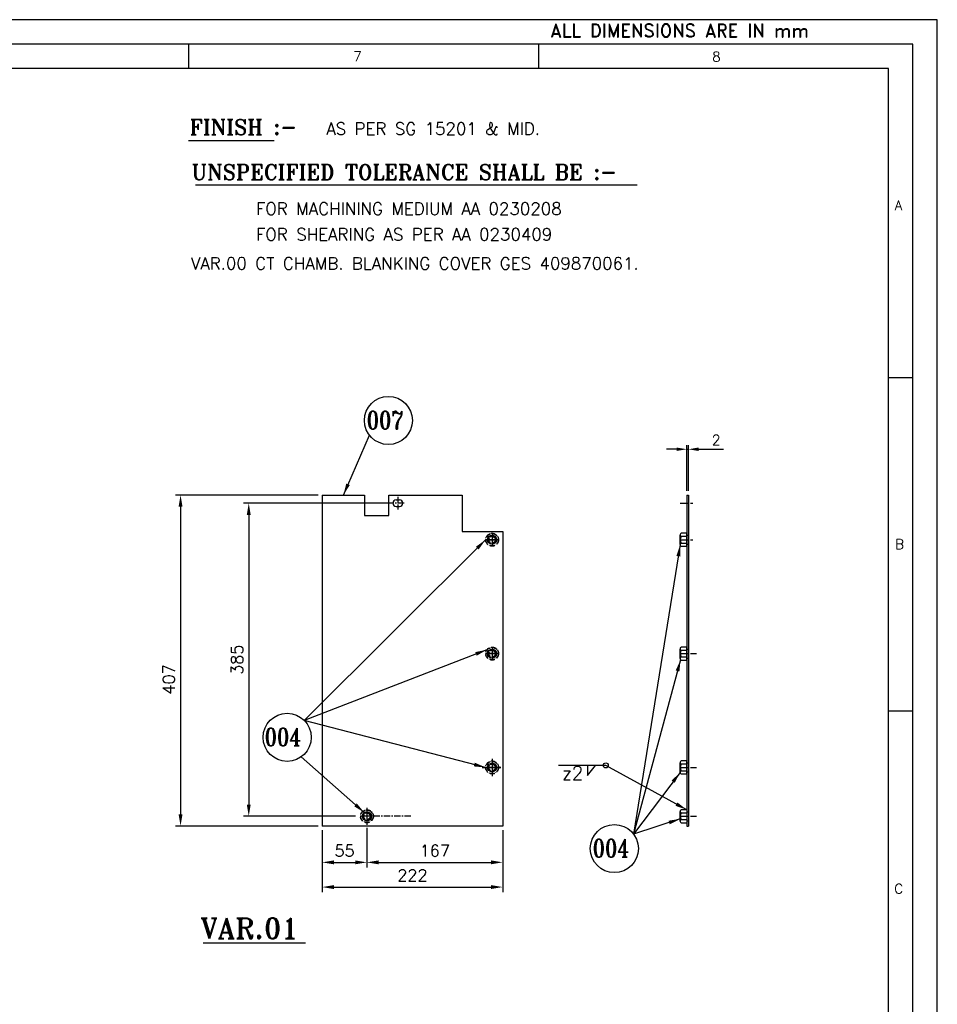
# Model space of a CAD drawing. Extents: x 23244 to 26808, y 7696 to 10216.
# Tile 9 of 9: x 25679 to 26808, y 9006 to 10216. Entities that reach past the tile are written whole.
import ezdxf
from ezdxf.enums import TextEntityAlignment as Align

# ---------------------------------------------------------------- set-up
doc = ezdxf.new("R2010")
doc.units = 0
for name, pattern in [('ACAD_ISO10W100', [18, 12, -3, 0, -3]), ('AM_ISO08W050x2', [9, 6, -0.75, 1.5, -0.75]), ('CENTER', [50.8, 31.75, -6.35, 6.35, -6.35])]:
    doc.linetypes.add(name, pattern=pattern)
doc.layers.get('0').update_dxf_attribs({"linetype": 'CONTINUOUS'})
doc.layers.get('DEFPOINTS').update_dxf_attribs({"linetype": 'CONTINUOUS'})
for name, color, linetype in [('1', 3, 'CENTER'), ('DIM', 1, 'CONTINUOUS'), ('FORMAT', 7, 'CONTINUOUS'), ('ITEM', 7, 'CONTINUOUS'), ('TEXT', 2, 'CONTINUOUS')]:
    doc.layers.add(name, color=color, linetype=linetype)
doc.styles.add('ROMAND', font='romand')
doc.styles.add('ROMANS', font='romans.shx')
doc.styles.add('ROMANT', font='romant.shx')
doc.dimstyles.new('ROMANS', dxfattribs={"dimscale": 80, "dimtxt": 0.18, "dimasz": 0.18, "dimexe": 0.08, "dimexo": 0.0625, "dimgap": 0.09, "dimtad": 1, "dimdec": 0, "dimzin": 0, "dimdsep": 46, "dimtxsty": 'ROMANS', "dimcen": 0, "dimclrd": 1, "dimclre": 1, "dimclrt": 1, "dimadec": 0, "dimazin": 0, "dimtfac": 1, "dimtdec": 0, "dimtmove": 0, "dimatfit": 3, "dimfxl": 0, "dimtolj": 1, "dimtzin": 0, "dimarcsym": 0})

# ---------------------------------------------------------------- blocks, each defined once
blk = doc.blocks.new('A2')
for p, q in [((594, 420), (0, 420)), ((594, 0), (594, 420)), ((589, 415), (15, 415)), ((440.5, 415), (440.5, 410)), ((512.25, 415), (512.25, 410)), ((589, 5), (589, 415)), ((584, 410), (95, 410)), ((584, 10), (584, 410)), ((584, 346.67), (589, 346.67)), ((584, 278.33), (589, 278.33))]:
    blk.add_line(p, q)
at = {"color": 7, "style": 'ROMANS', "width": 1.3}
blk.add_attdef('DRG_NO', (70.14, 412.28), '', height=3.5, rotation=180, dxfattribs=at)
at = {"style": 'ROMANS'}
for tag, p, width in [('SHTNO', (9.07, 107.77), 0.8), ('REV_NO', (9.09, 98.48), 0.8), ('DRG_NO', (9.17, 70.14), 0.9)]:
    blk.add_attdef(tag, p, '', height=2.8, rotation=90, dxfattribs=dict(at, width=width))
at = {"color": 7, "style": 'ROMANS'}
for tag, p, height in [('PRODUCT', (483.32, 73.62), 4), ('DRN_SIGN', (535.97, 58.04), 2), ('CHD_SIGN', (535.8, 52), 2), ('APP_SIGN', (535.72, 46.19), 2), ('TITLE1', (425.97, 19.61), 3.5), ('TITLE2', (425.65, 13.39), 3.5)]:
    blk.add_attdef(tag, p, '', height=height, dxfattribs=at)
for tag, height, p in [('DRN_DATE', 1.7, (562.23, 59.45)), ('CHD_DATE', 1.7, (562.13, 53.93)), ('APP_DATE', 1.7, (562.13, 47.43)), ('NOVAR', 2.5, (577.98, 47.88)), ('SCALE', 2.5, (485.64, 32.88)), ('ITNO', 2.5, (562.34, 33.54)), ('REFTOASSY', 2.5, (532.31, 32.26)), ('NOIT', 2.5, (577.66, 31.84)), ('REV_NO', 3.5, (578.69, 19.15)), ('SHTNO', 2.5, (541.3, 12.54)), ('NOSHT', 2.5, (581.13, 12.72))]:
    blk.add_attdef(tag, text='', height=height, dxfattribs=at).set_placement(p, align=Align.MIDDLE)
at = {"color": 7, "style": 'ROMANS', "width": 0.8}
blk.add_attdef('WEIGHT', text='', height=2.3, dxfattribs=at).set_placement((504.27, 32.63), align=Align.MIDDLE)
at = {"color": 7, "style": 'ROMANS', "width": 1.3}
blk.add_attdef('DRG_NO', (514.76, 19.09), '', height=3.5, dxfattribs=at)
at = {"layer": 'TEXT', "style": 'ROMAND'}
for s, height, p in [('ALL DIMENSIONS ARE IN mm', 2.7, (514.66, 416.42)), ('7', 2, (474.26, 411.5)), ('8', 2, (547.86, 411.42)), ('A', 2, (585.3, 380.96)), ('B', 2, (585.36, 311.5)), ('C', 2, (585.18, 240.88))]:
    blk.add_text(s, height=height, dxfattribs=at).set_placement(p)
blk = doc.blocks.new('*D53')
at = {"layer": 'DEFPOINTS', "color": 0}
for p in [(26502, 9688.1), (26500, 9631.8), (26502, 9631.8)]:
    blk.add_point(p, dxfattribs=at)
at = {"layer": 'DIM', "lineweight": -2}
for p, q in [((26487.5, 9688.1), (26475, 9688.1)), ((26500, 9636.8), (26500, 9693.1)), ((26500, 9688.1), (26502, 9688.1)), ((26502, 9636.8), (26502, 9693.1)), ((26514.5, 9688.1), (26545.4, 9688.1))]:
    blk.add_line(p, q, dxfattribs=at)
at = {"layer": 'DIM'}
for points in [[(26487.5, 9690.2), (26487.5, 9686), (26500, 9688.1)], [(26514.5, 9690.2), (26514.5, 9686), (26502, 9688.1)]]:
    blk.add_solid(points, dxfattribs=at)
at = {"layer": 'DIM', "color": 2, "insert": (26536.2, 9699.4), "char_height": 12.5, "attachment_point": 5, "style": 'ROMANS'}
blk.add_mtext('\\A1;2', dxfattribs=at)
blk = doc.blocks.new('*D54')
at = {"layer": 'DEFPOINTS', "color": 0}
for p in [(26051.6, 9224.8), (26273.6, 9224.8), (26273.6, 9149.7)]:
    blk.add_point(p, dxfattribs=at)
at = {"layer": 'DIM', "color": 1, "lineweight": -2}
for p, q in [((26051.6, 9219.8), (26051.6, 9143.3)), ((26273.6, 9219.8), (26273.6, 9143.3)), ((26066, 9149.7), (26259.2, 9149.7))]:
    blk.add_line(p, q, dxfattribs=at)
at = {"layer": 'DIM', "color": 1}
for points in [[(26066, 9152.1), (26066, 9147.3), (26051.6, 9149.7)], [(26259.2, 9152.1), (26259.2, 9147.3), (26273.6, 9149.7)]]:
    blk.add_solid(points, dxfattribs=at)
at = {"layer": 'DIM', "color": 7, "insert": (26162.6, 9164.1), "char_height": 14.4, "attachment_point": 5, "style": 'ROMANS'}
blk.add_mtext('\\A1;222', dxfattribs=at)
blk = doc.blocks.new('*D55')
at = {"layer": 'DEFPOINTS', "color": 0}
for p in [(26051.6, 9224.8), (26106.6, 9226.3), (26106.6, 9180.1)]:
    blk.add_point(p, dxfattribs=at)
at = {"layer": 'DIM', "color": 1, "lineweight": -2}
for p, q in [((26051.6, 9219.8), (26051.6, 9173.7)), ((26106.6, 9221.3), (26106.6, 9173.7)), ((26066, 9180.1), (26092.2, 9180.1))]:
    blk.add_line(p, q, dxfattribs=at)
at = {"layer": 'DIM', "color": 1}
for points in [[(26066, 9182.5), (26066, 9177.7), (26051.6, 9180.1)], [(26092.2, 9182.5), (26092.2, 9177.7), (26106.6, 9180.1)]]:
    blk.add_solid(points, dxfattribs=at)
at = {"layer": 'DIM', "color": 7, "insert": (26079.1, 9194.5), "char_height": 14.4, "attachment_point": 5, "style": 'ROMANS'}
blk.add_mtext('\\A1;55', dxfattribs=at)
blk = doc.blocks.new('*D56')
at = {"layer": 'DEFPOINTS', "color": 0}
for p in [(26106.6, 9227.6), (26273.6, 9224.8), (26273.6, 9180.1)]:
    blk.add_point(p, dxfattribs=at)
at = {"layer": 'DIM', "color": 1, "lineweight": -2}
for p, q in [((26106.6, 9222.6), (26106.6, 9173.7)), ((26273.6, 9219.8), (26273.6, 9173.7)), ((26121, 9180.1), (26259.2, 9180.1))]:
    blk.add_line(p, q, dxfattribs=at)
at = {"layer": 'DIM', "color": 1}
for points in [[(26121, 9182.5), (26121, 9177.7), (26106.6, 9180.1)], [(26259.2, 9182.5), (26259.2, 9177.7), (26273.6, 9180.1)]]:
    blk.add_solid(points, dxfattribs=at)
at = {"layer": 'DIM', "color": 7, "insert": (26190.1, 9194.5), "char_height": 14.4, "attachment_point": 5, "style": 'ROMANS'}
blk.add_mtext('\\A1;167', dxfattribs=at)
blk = doc.blocks.new('*D57')
at = {"layer": 'DEFPOINTS', "color": 0}
for p in [(26051.6, 9631.8), (25877.3, 9224.8), (26051.6, 9224.8)]:
    blk.add_point(p, dxfattribs=at)
at = {"layer": 'DIM', "color": 1, "lineweight": -2}
for p, q in [((26046.6, 9631.8), (25870.9, 9631.8)), ((25877.3, 9617.4), (25877.3, 9239.2)), ((26046.6, 9224.8), (25870.9, 9224.8))]:
    blk.add_line(p, q, dxfattribs=at)
at = {"layer": 'DIM', "color": 1}
for points in [[(25874.9, 9617.4), (25879.7, 9617.4), (25877.3, 9631.8)], [(25874.9, 9239.2), (25879.7, 9239.2), (25877.3, 9224.8)]]:
    blk.add_solid(points, dxfattribs=at)
at = {"layer": 'DIM', "color": 7, "insert": (25862.9, 9405), "char_height": 14.4, "attachment_point": 5, "rotation": 90, "style": 'ROMANS'}
blk.add_mtext('\\A1;407', dxfattribs=at)
blk = doc.blocks.new('*D58')
at = {"layer": 'DEFPOINTS', "color": 0}
for p in [(26142.6, 9621.8), (25961.2, 9236.8), (26097.4, 9236.8)]:
    blk.add_point(p, dxfattribs=at)
at = {"layer": 'DIM', "color": 1, "lineweight": -2}
for p, q in [((26137.6, 9621.8), (25954.8, 9621.8)), ((25961.2, 9607.4), (25961.2, 9251.2)), ((26092.4, 9236.8), (25954.8, 9236.8))]:
    blk.add_line(p, q, dxfattribs=at)
at = {"layer": 'DIM', "color": 1}
for points in [[(25958.8, 9607.4), (25963.6, 9607.4), (25961.2, 9621.8)], [(25958.8, 9251.2), (25963.6, 9251.2), (25961.2, 9236.8)]]:
    blk.add_solid(points, dxfattribs=at)
at = {"layer": 'DIM', "color": 7, "insert": (25946.8, 9429.3), "char_height": 14.4, "attachment_point": 5, "rotation": 90, "style": 'ROMANS'}
blk.add_mtext('\\A1;385', dxfattribs=at)

msp = doc.modelspace()

# ---------------------------------------------------------------- linework, layer by layer
for p, q in [((26051.57867359, 9631.78857413), (26103.57867359, 9631.78857413)), ((26051.57867359, 9631.78857413), (26103.57867359, 9631.78857413)), ((26051.57867359, 9631.78857413), (26051.57867359, 9224.78857413)), ((26051.57867359, 9631.78857413), (26103.57867359, 9631.78857413)), ((26103.57867359, 9631.78857413), (26103.57867359, 9606.78857413)), ((26133.57867359, 9606.78857413), (26133.57867359, 9631.78857413)), ((26133.57867359, 9631.78857413), (26223.57867359, 9631.78857413)), ((26133.57867359, 9631.78857413), (26166.57867359, 9631.78857413)), ((26223.57867359, 9631.78857413), (26223.57867359, 9586.78857413)), ((26500.01746385, 9631.78857413), (26500.01746385, 9224.78857413)), ((26500.01746385, 9631.78857413), (26502.01746385, 9631.78857413)), ((26502.01746385, 9631.78857413), (26502.01746385, 9224.78857413)), ((26142.57867359, 9625.78857413), (26146.57867359, 9625.78857413)), ((26142.57867359, 9617.78857413), (26146.57867359, 9617.78857413)), ((26103.57867359, 9606.78857413), (26133.57867359, 9606.78857413)), ((26223.57867359, 9586.78857413), (26273.57867359, 9586.78857413)), ((26273.57867359, 9586.78857413), (26273.57867359, 9224.78857413)), ((26492.00104815, 9570.78857413), (26492.04218202, 9582.43403551)), ((26492.51607052, 9584.2871808), (26493.01746385, 9584.78857413)), ((26500.01746385, 9584.78857413), (26493.01746385, 9584.78857413)), ((26500.01746385, 9580.78857413), (26493.01746385, 9580.78857413)), ((26500.01746385, 9568.78857413), (26500.01746385, 9584.78857413)), ((26500.01746385, 9582.28857413), (26502.01746385, 9582.28857413)), ((26492.47695484, 9569.32908314), (26493.01746385, 9568.78857413)), ((26493.01746385, 9572.78857413), (26500.01746385, 9572.78857413)), ((26493.01746385, 9568.78857413), (26500.01746385, 9568.78857413)), ((26500.01746385, 9571.28857413), (26502.01746385, 9571.28857413)), ((26492.51607052, 9444.2871808), (26493.01746385, 9444.78857413)), ((26500.01746385, 9444.78857413), (26493.01746385, 9444.78857413)), ((26500.01746385, 9428.78857413), (26500.01746385, 9444.78857413)), ((26492.00104815, 9430.78857413), (26492.04218202, 9442.43403551)), ((26500.01746385, 9440.78857413), (26493.01746385, 9440.78857413)), ((26493.01746385, 9432.78857413), (26500.01746385, 9432.78857413)), ((26500.01746385, 9442.28857413), (26502.01746385, 9442.28857413)), ((26492.47695484, 9429.32908314), (26493.01746385, 9428.78857413)), ((26493.01746385, 9428.78857413), (26500.01746385, 9428.78857413)), ((26500.01746385, 9431.28857413), (26502.01746385, 9431.28857413)), ((26377.75011883, 9299.32748928), (26377.75011883, 9286.9857754)), ((26377.75011883, 9286.9857754), (26387.94195526, 9299.32748928)), ((26492.00104815, 9290.78857413), (26492.04218202, 9302.43403551)), ((26492.51607052, 9304.2871808), (26493.01746385, 9304.78857413)), ((26500.01746385, 9304.78857413), (26493.01746385, 9304.78857413)), ((26500.01746385, 9300.78857413), (26493.01746385, 9300.78857413)), ((26500.01746385, 9288.78857413), (26500.01746385, 9304.78857413)), ((26500.01746385, 9302.28857413), (26502.01746385, 9302.28857413)), ((26492.47695484, 9289.32908314), (26493.01746385, 9288.78857413)), ((26493.01746385, 9292.78857413), (26500.01746385, 9292.78857413)), ((26493.01746385, 9288.78857413), (26500.01746385, 9288.78857413)), ((26500.01746385, 9291.28857413), (26502.01746385, 9291.28857413)), ((26492.00104815, 9230.78857413), (26492.04218202, 9242.43403551)), ((26492.51607052, 9244.2871808), (26493.01746385, 9244.78857413)), ((26500.01746385, 9244.78857413), (26493.01746385, 9244.78857413)), ((26500.01746385, 9240.78857413), (26493.01746385, 9240.78857413)), ((26500.01746385, 9242.28857413), (26502.01746385, 9242.28857413)), ((26492.47695484, 9229.32908314), (26493.01746385, 9228.78857413)), ((26493.01746385, 9232.78857413), (26500.01746385, 9232.78857413)), ((26493.01746385, 9228.78857413), (26500.01746385, 9228.78857413)), ((26500.01746385, 9231.28857413), (26502.01746385, 9231.28857413)), ((26273.57867359, 9224.78857413), (26051.57867359, 9224.78857413)), ((26500.01746385, 9224.78857413), (26502.01746385, 9224.78857413))]:
    msp.add_line(p, q)
at = {"color": 1, "linetype": 'CENTER', "ltscale": 3}
for p, q in [((26260.57867359, 9584.28857413), (26260.57867359, 9569.28857413)), ((26268.07867359, 9576.78857413), (26253.07867359, 9576.78857413)), ((26253.07867359, 9576.78857413), (26268.07867359, 9576.78857413)), ((26260.57867359, 9444.28857413), (26260.57867359, 9429.28857413)), ((26268.07867359, 9436.78857413), (26253.07867359, 9436.78857413)), ((26253.07867359, 9436.78857413), (26268.07867359, 9436.78857413)), ((26260.57867359, 9307.23286448), (26260.57867359, 9286.2669253)), ((26271.209434, 9296.78857413), (26248.52998171, 9296.78857413)), ((26248.52998171, 9296.78857413), (26271.209434, 9296.78857413)), ((26106.57867359, 9247.23286448), (26106.57867359, 9226.2669253))]:
    msp.add_line(p, q, dxfattribs=at)
at = {"linetype": 'ACAD_ISO10W100', "ltscale": 0.5}
for centre, radius in [((26260.57867359, 9576.78857413), 8), ((26260.57867359, 9576.74989489), 7.53728591), ((26260.57867359, 9576.74989489), 4.5), ((26260.57867359, 9576.74989489), 4), ((26260.57867359, 9436.78857413), 8), ((26260.57867359, 9436.74989489), 7.53728591), ((26260.57867359, 9436.74989489), 4.5), ((26260.57867359, 9436.74989489), 4), ((26260.57867359, 9296.78857413), 8), ((26260.57867359, 9296.74989489), 7.53728591), ((26260.57867359, 9296.74989489), 4.5), ((26260.57867359, 9296.74989489), 4), ((26106.57867359, 9236.78857413), 8), ((26106.57867359, 9236.74989489), 7.53728591), ((26106.57867359, 9236.74989489), 4.5), ((26106.57867359, 9236.74989489), 4)]:
    msp.add_circle(centre, radius, dxfattribs=at)
for centre, radius in [((26260.57867359, 9576.78857413), 5.5), ((26260.57867359, 9436.78857413), 5.5), ((26260.57867359, 9296.78857413), 5.5), ((26400.34566694, 9299.32748928), 3.10776249), ((26106.57867359, 9236.78857413), 5.5), ((26106.57867359, 9236.78857413), 5.5)]:
    msp.add_circle(centre, radius)
for centre, radius, start, end in [((26142.57867359, 9621.78857413), 4, 90, 270), ((26146.57867359, 9621.78857413), 4, 270, 90), ((26494.51607052, 9582.78857413), 2.49916425, 143.1556571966, 233.1556571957), ((26500.51746385, 9576.78857413), 8.5, 151.9275130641, 208.0724869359), ((26494.47695484, 9570.78857413), 2.47590669, 126.1199302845, 216.1199302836), ((26494.51607052, 9442.78857413), 2.49916425, 143.1556571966, 233.1556571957), ((26494.47695484, 9430.78857413), 2.47590669, 126.1199302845, 216.1199302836), ((26500.51746385, 9436.78857413), 8.5, 151.9275130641, 208.0724869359), ((26494.51607052, 9302.78857413), 2.49916425, 143.1556571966, 233.1556571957), ((26500.51746385, 9296.78857413), 8.5, 151.9275130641, 208.0724869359), ((26494.47695484, 9290.78857413), 2.47590669, 126.1199302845, 216.1199302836), ((26494.51607052, 9242.78857413), 2.49916425, 143.1556571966, 233.1556571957), ((26500.51746385, 9236.78857413), 8.5, 151.9275130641, 208.0724869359), ((26494.47695484, 9230.78857413), 2.47590669, 126.1199302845, 216.1199302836)]:
    msp.add_arc(centre, radius, start, end)
at = {"layer": '1', "ltscale": 0.25}
for p, q in [((26144.57867359, 9629.66342539), (26144.57867359, 9613.91372287)), ((26152.45352485, 9621.78857413), (26136.70382233, 9621.78857413)), ((26491.80732338, 9621.78857413), (26507.39651669, 9621.78857413)), ((26491.80732338, 9576.78857413), (26507.39651669, 9576.78857413)), ((26491.80732338, 9436.78857413), (26511.9103331, 9436.78857413)), ((26491.80732338, 9296.78857413), (26511.9103331, 9296.78857413)), ((26106.57867359, 9245.93246624), (26106.57867359, 9227.64468202)), ((26160.73928724, 9236.78857413), (26097.43478148, 9236.78857413)), ((26491.80732338, 9236.78857413), (26511.9103331, 9236.78857413)), ((26491.80732338, 9236.78857413), (26511.9103331, 9236.78857413))]:
    msp.add_line(p, q, dxfattribs=at)
at = {"layer": 'DIM', "color": 7}
for centre in [(26132.9770659, 9723.48986866), (26008.45289736, 9333.83571663), (26410.9499927, 9197.05187432)]:
    msp.add_circle(centre, 29.57747011, dxfattribs=at)
at = {"layer": 'ITEM'}
msp.add_line((25905.04829154, 9081.05514442), (26031.05468663, 9081.05514442), dxfattribs=at)
at = {"layer": 'TEXT'}
for p, q in [((25887.1088562, 10067.75904646), (25992.41531413, 10067.75904646)), ((25895.53337728, 10013.09382662), (26438.91469058, 10013.09382662))]:
    msp.add_line(p, q, dxfattribs=at)

# ---------------------------------------------------------------- block references
at = {"layer": 'FORMAT', "linetype": 'AM_ISO08W050x2', "xscale": 6, "yscale": 6, "zscale": 6}
msp.add_blockref('A2', (23244.26389921, 7696.33859331), dxfattribs=at)

# ---------------------------------------------------------------- texts
at = {"layer": 'DIM', "color": 7, "style": 'ROMANT', "width": 0.8}
for s, p in [('007', (26106.3954837, 9712.88196511)), ('004', (25980.84313241, 9323.22781308)), ('004', (26384.36841051, 9186.44397077))]:
    msp.add_text(s, height=22, dxfattribs=at).set_placement(p)
at = {"layer": 'ITEM', "style": 'ROMANT'}
msp.add_text('VAR.01', height=25, dxfattribs=at).set_placement((25901.59562775, 9086.56950865))
at = {"layer": 'TEXT'}
for s, height, style, p in [('FINISH :-', 18.75, 'ROMANT', (25888.56946002, 10074.75701304)), ('AS PER SG 15201 & MID.', 15, 'ROMANS', (26056.65663573, 10074.74129874)), ('UNSPECIFIED TOLERANCE SHALL BE :-', 18.75, 'ROMANT', (25890.67559492, 10019.47212829)), ('FOR MACHINING MEDIUM AA 0230208', 15, 'ROMANS', (25970.07509499, 9976.4536924)), ('FOR SHEARING AS PER AA 0230409', 15, 'ROMANS', (25970.07509499, 9944.83702396)), ('VAR.00 CT CHAMB. BLANKING COVER GES 409870061.', 15, 'ROMANS', (25890.04219104, 9909.09437486)), ('z2', 16.5, 'ROMANS', (26346.56722342, 9281.71330544))]:
    msp.add_text(s, height=height, dxfattribs=dict(at, style=style)).set_placement(p)

# ---------------------------------------------------------------- dimensions: what is measured, and where the dimension line sits
at = {"layer": 'DIM'}
for base, p1, p2, override, picture, middle in [((26502.01746385, 9688.13048914), (26500.01746385, 9631.78857413), (26502.01746385, 9631.78857413), {"dimscale": 5, "dimtxt": 2.5, "dimasz": 2.5, "dimexe": 1, "dimexo": 1, "dimgap": 1, "dimdec": 8, "dimzin": 12, "dimclrd": 256, "dimclre": 256, "dimclrt": 2, "dimadec": 5, "dimazin": 3, "dimtdec": 8}, '*D53', (26536.18413052, 9699.38048914)), ((26273.57867359, 9180.1076803), (26106.57867359, 9227.64468202), (26273.57867359, 9224.78857413), {"dimclrt": 7, "dimtmove": 1}, '*D56', (26190.07867359, 9194.5076803)), ((26106.57867359, 9180.1076803), (26051.57867359, 9224.78857413), (26106.57867359, 9226.2669253), {"dimclrt": 7}, '*D55', (26079.07867359, 9194.5076803)), ((26273.57867359, 9149.66219461), (26051.57867359, 9224.78857413), (26273.57867359, 9224.78857413), {"dimclrt": 7}, '*D54', (26162.57867359, 9164.06219461))]:
    dim = msp.add_linear_dim(base=base, p1=p1, p2=p2, dimstyle='ROMANS', override=override, dxfattribs=at)
    dim.commit()
    dim.dimension.update_dxf_attribs({"geometry": picture, "text_midpoint": middle})
for base, p1, p2, picture, middle in [((25877.34676693, 9224.78857413), (26051.57867359, 9631.78857413), (26051.57867359, 9224.78857413), '*D57', (25877.34676693, 9404.96278973)), ((25961.18662931, 9236.78857413), (26142.57867359, 9621.78857413), (26097.43478148, 9236.78857413), '*D58', (25961.18662931, 9429.28857413))]:
    dim = msp.add_linear_dim(base=base, p1=p1, p2=p2, angle=90, dimstyle='ROMANS', override={"dimclrt": 7}, dxfattribs=at)
    dim.commit()
    dim.dimension.update_dxf_attribs({"geometry": picture, "text_midpoint": middle, "dimtype": 160})

# ---------------------------------------------------------------- leaders
for points, override in [([(26077.57867359, 9631.78857413), (26109.65356572, 9705.30083138)], {"dimgap": 0.09, "dimtad": 0, "dimclrt": 7}), ([(26252.57867359, 9576.78857413), (26029.41762963, 9354.69972244)], {"dimtad": 0, "dimclrt": 7}), ([(26492.00104815, 9570.78857413), (26434.56429321, 9214.86174657)], {"dimtad": 0, "dimclrt": 7}), ([(26254.18846149, 9441.60159702), (26029.41762963, 9354.69972244)], {"dimtad": 0, "dimclrt": 7}), ([(26492.47695484, 9429.32908314), (26434.56429321, 9214.86174657)], {"dimtad": 0, "dimclrt": 7}), ([(26252.57867359, 9296.78857413), (26029.41762963, 9354.69972244)], {"dimtad": 0, "dimclrt": 7}), ([(26103.38488196, 9241.26626272), (26025.49430104, 9309.66099226)], {"dimgap": 0.09, "dimtad": 0, "dimclrt": 7}), ([(26500.01746385, 9244.78857413), (26400.34566694, 9299.32748928), (26342.17134826, 9299.32748928)], {"dimgap": 0.09, "dimtad": 0, "dimclrt": 7}), ([(26492.00104815, 9290.78857413), (26434.56429321, 9214.86174657)], {"dimtad": 0, "dimclrt": 7}), ([(26492.01060453, 9233.49409329), (26434.56429321, 9214.86174657)], {"dimgap": 0.09, "dimtad": 0, "dimclrt": 7})]:
    msp.add_leader(points, dimstyle='ROMANS', override=override, dxfattribs=at)

doc.saveas('drawing.dxf')
